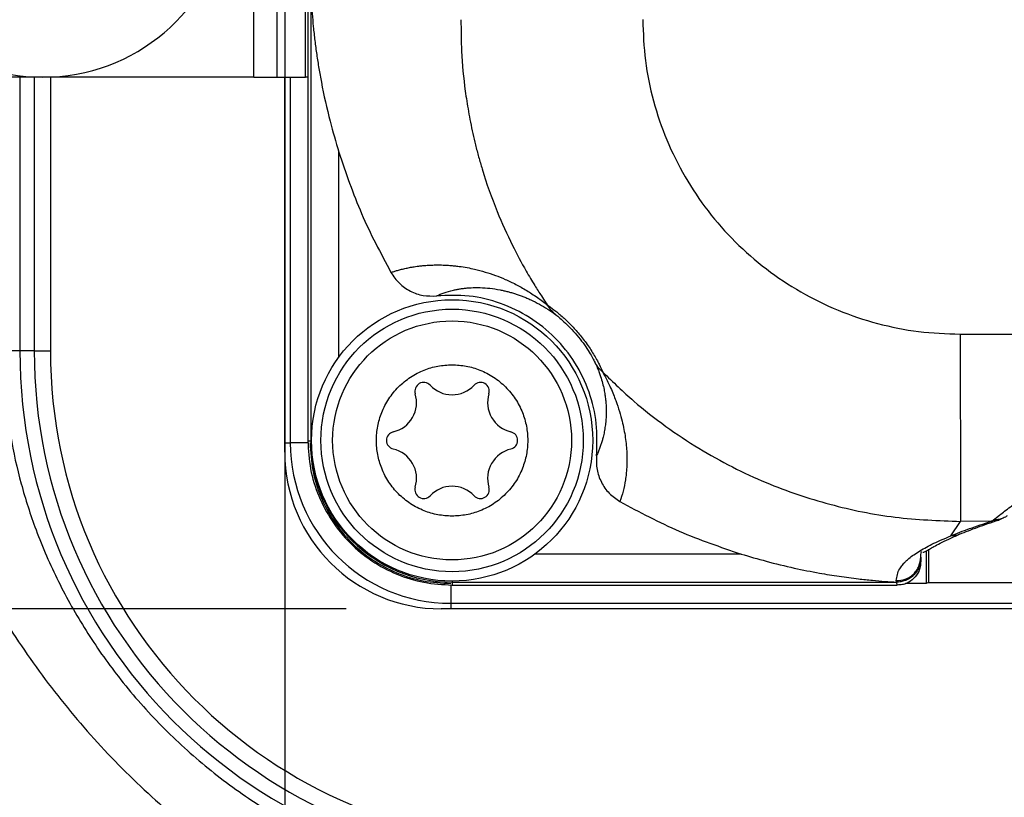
# Model space of a CAD drawing. Extents: x 3 to 428, y 3 to 275.
# Tile 30 of 42: x 286 to 299, y 111 to 121. Entities that reach past the tile are written whole.
import ezdxf

# ---------------------------------------------------------------- set-up
doc = ezdxf.new("R2010")
doc.units = 0
doc.linetypes.add('SLD-SOLID', pattern=[0])
doc.layers.get('0').update_dxf_attribs({"linetype": 'CONTINUOUS'})
doc.layers.add('DIMENSION', color=7, linetype='SLD-SOLID')
doc.styles.add('SLDTEXTSTYLE1', font='Gothic.ttf', dxfattribs={"width": 0.913})
doc.dimstyles.new('SLDDIMSTYLE0', dxfattribs={"dimtxt": 3.175, "dimasz": 3.302, "dimexe": 0, "dimexo": 0.0625, "dimgap": 0.79375, "dimtad": 0, "dimtih": 1, "dimtoh": 1, "dimdec": 0, "dimlfac": 1.6, "dimrnd": 1e-09, "dimzin": 12, "dimdsep": 46, "dimtxsty": 'SLDTEXTSTYLE1', "dimsah": 1, "dimcen": 0.09, "dimadec": 0, "dimazin": 0, "dimtfac": 1, "dimtdec": 0, "dimtofl": 0, "dimtmove": 0, "dimatfit": 3, "dimfxl": 1, "dimtolj": 1, "dimtzin": 12, "dimarcsym": 0})
doc.dimstyles.new('SLDDIMSTYLE1', dxfattribs={"dimtxt": 3.175, "dimasz": 3.302, "dimexe": 0, "dimexo": 0.0625, "dimgap": 0.79375, "dimtad": 0, "dimtih": 1, "dimtoh": 1, "dimdec": 0, "dimlfac": 1.6, "dimrnd": 1e-09, "dimzin": 12, "dimdsep": 46, "dimtxsty": 'SLDTEXTSTYLE1', "dimsah": 1, "dimcen": 0.09, "dimadec": 0, "dimazin": 0, "dimtfac": 1, "dimtdec": 0, "dimtmove": 0, "dimatfit": 3, "dimfxl": 1, "dimtolj": 1, "dimtzin": 12, "dimarcsym": 0})
doc.dimstyles.new('SLDDIMSTYLE3', dxfattribs={"dimtxt": 3.175, "dimasz": 3.302, "dimexe": 0, "dimexo": 0.0625, "dimgap": 0.79375, "dimtad": 0, "dimtih": 1, "dimtoh": 1, "dimdec": 0, "dimlfac": 1.6, "dimrnd": 1e-09, "dimzin": 12, "dimdsep": 46, "dimtxsty": 'SLDTEXTSTYLE1', "dimsah": 1, "dimcen": 0.09, "dimadec": 0, "dimazin": 0, "dimtfac": 1, "dimtdec": 3, "dimtmove": 0, "dimatfit": 3, "dimfxl": 1, "dimtolj": 1, "dimtzin": 12, "dimarcsym": 0})
doc.dimstyles.new('SLDDIMSTYLE4', dxfattribs={"dimtxt": 3.175, "dimasz": 3.302, "dimexe": 0, "dimexo": 0.0625, "dimgap": 0.79375, "dimtad": 0, "dimtih": 1, "dimtoh": 1, "dimdec": 0, "dimlfac": 1.6, "dimrnd": 1e-09, "dimzin": 12, "dimdsep": 46, "dimtxsty": 'SLDTEXTSTYLE1', "dimsah": 1, "dimcen": 0.09, "dimadec": 0, "dimazin": 0, "dimtfac": 1, "dimtdec": 3, "dimtofl": 0, "dimtmove": 0, "dimatfit": 3, "dimfxl": 1, "dimtolj": 1, "dimtzin": 12, "dimarcsym": 0})

# ---------------------------------------------------------------- blocks, each defined once
blk = doc.blocks.new('_D_5')
at = {"layer": 'DIMENSION'}
for p, q in [((289.474, 177.382), (289.474, 92.267)), ((406.275, 177.382), (406.275, 92.267)), ((289.474, 95.442), (341.524, 95.442)), ((406.275, 95.442), (348.562, 95.442))]:
    blk.add_line(p, q, dxfattribs=at)
for points in [[(289.474, 95.442), (292.776, 94.934), (292.776, 95.95)], [(406.275, 95.442), (402.973, 95.95), (402.973, 94.934)]]:
    blk.add_solid(points, dxfattribs=at)
at = {"layer": 'DIMENSION', "insert": (341.524, 96.977), "char_height": 3.175, "attachment_point": 1, "style": 'SLDTEXTSTYLE1'}
blk.add_mtext('187', dxfattribs=at)
blk = doc.blocks.new('_D_6')
at = {"layer": 'DIMENSION'}
for p, q in [((289.474, 177.382), (289.474, 92.267)), ((284.018, 118.175), (284.018, 92.267)), ((284.018, 95.442), (277.437, 95.442)), ((289.474, 95.442), (295.824, 95.442))]:
    blk.add_line(p, q, dxfattribs=at)
for points in [[(284.018, 95.442), (280.716, 95.95), (280.716, 94.934)], [(289.474, 95.442), (292.776, 94.934), (292.776, 95.95)]]:
    blk.add_solid(points, dxfattribs=at)
at = {"layer": 'DIMENSION', "insert": (275.091, 96.977), "char_height": 3.175, "attachment_point": 1, "style": 'SLDTEXTSTYLE1'}
blk.add_mtext('9', dxfattribs=at)
blk = doc.blocks.new('_D_8')
at = {"layer": 'DIMENSION'}
for p, q in [((290.292, 192.308), (273.089, 192.308)), ((276.264, 192.308), (276.264, 157.857)), ((276.264, 113.608), (276.264, 152.817)), ((290.292, 113.608), (273.089, 113.608))]:
    blk.add_line(p, q, dxfattribs=at)
for points in [[(276.264, 192.308), (275.756, 189.006), (276.772, 189.006)], [(276.264, 113.608), (276.772, 116.91), (275.756, 116.91)]]:
    blk.add_solid(points, dxfattribs=at)
at = {"layer": 'DIMENSION', "insert": (272.745, 156.872), "char_height": 3.175, "attachment_point": 1, "style": 'SLDTEXTSTYLE1'}
blk.add_mtext('126', dxfattribs=at)
blk = doc.blocks.new('_D_9')
at = {"layer": 'DIMENSION'}
for p, q in [((276.264, 113.608), (276.264, 119.958)), ((290.292, 113.608), (273.089, 113.608)), ((294.042, 108.152), (273.089, 108.152)), ((276.264, 108.152), (276.264, 101.802))]:
    blk.add_line(p, q, dxfattribs=at)
for points in [[(276.264, 113.608), (276.772, 116.91), (275.756, 116.91)], [(276.264, 108.152), (275.756, 104.85), (276.772, 104.85)]]:
    blk.add_solid(points, dxfattribs=at)
at = {"layer": 'DIMENSION', "insert": (275.091, 112.617), "char_height": 3.175, "attachment_point": 1, "style": 'SLDTEXTSTYLE1'}
blk.add_mtext('9', dxfattribs=at)

msp = doc.modelspace()

# ---------------------------------------------------------------- linework, layer by layer
at = {"color": 7, "linetype": 'SLD-SOLID'}
for p, q in [((289.782, 126.065), (289.782, 115.848)), ((289.062, 120.695), (289.062, 125.695)), ((289.374, 120.695), (289.374, 125.695)), ((289.749, 120.695), (289.749, 125.695)), ((289.821, 121.832), (289.821, 115.848)), ((289.062, 120.695), (284.062, 120.695)), ((286.349, 120.695), (286.349, 117.045)), ((289.062, 120.695), (289.374, 120.695)), ((289.374, 120.695), (289.749, 120.695)), ((289.474, 115.695), (289.474, 120.695)), ((289.782, 120.695), (289.749, 120.695)), ((285.941, 117.045), (285.724, 117.045)), ((286.132, 117.045), (285.941, 117.045)), ((286.132, 117.045), (286.349, 117.045)), ((289.782, 115.848), (289.821, 115.848)), ((298.995, 114.789), (299.037, 114.811)), ((298.357, 114.579), (298.487, 114.773)), ((298.896, 114.774), (298.487, 114.773)), ((298.06, 114.397), (298.06, 113.96)), ((297.956, 114.295), (297.956, 114.277)), ((297.956, 114.277), (297.956, 114.236)), ((298.031, 114.379), (298.031, 113.945)), ((291.706, 113.963), (297.636, 113.963)), ((291.706, 113.963), (291.706, 113.924)), ((291.706, 113.924), (297.643, 113.924)), ((297.636, 113.961), (297.63, 113.984)), ((297.643, 113.924), (297.636, 113.963)), ((298.031, 113.945), (297.758, 113.945)), ((298.06, 113.96), (298.031, 113.945)), ((298.06, 113.96), (336.732, 113.96)), ((307.193, 113.608), (291.562, 113.608)), ((291.687, 113.682), (307.544, 113.682))]:
    msp.add_line(p, q, dxfattribs=at)
at = {"color": 8, "linetype": 'SLD-SOLID'}
for p, q in [((285.941, 120.695), (285.941, 117.045)), ((286.132, 120.695), (286.132, 117.045)), ((289.548, 120.695), (289.548, 115.82)), ((290.196, 116.964), (290.196, 119.694)), ((289.821, 115.848), (289.831, 115.848)), ((289.474, 115.82), (289.548, 115.82)), ((289.784, 115.82), (289.548, 115.82)), ((298.994, 114.792), (298.896, 114.774)), ((295.561, 114.338), (292.812, 114.338)), ((291.687, 113.925), (291.687, 113.682)), ((291.706, 113.977), (291.706, 113.963)), ((291.687, 113.682), (291.687, 113.608))]:
    msp.add_line(p, q, dxfattribs=at)
at = {"color": 7, "linetype": 'SLD-SOLID'}
for radius in [1.875, 1.75, 1.593]:
    msp.add_circle((291.706, 115.852), radius, dxfattribs=at)
for centre, radius, start, end in [((286.249, 123.195), 2.5, 189.4972, 350.5028), ((292.912, 117.045), 6.971, 180, 270), ((292.912, 117.045), 6.779, 180, 270), ((292.912, 117.045), 6.563, 180, 270), ((291.327, 116.508), 0.117, 43.0643, 196.9357), ((292.085, 116.508), 0.117, 343.0643, 136.9357), ((291.706, 116.862), 0.401, 223.0643, 316.9357), ((290.831, 116.357), 0.401, 283.0643, 16.9357), ((292.581, 116.357), 0.401, 163.0643, 256.9357), ((290.948, 115.852), 0.117, 103.0643, 256.9357), ((292.463, 115.852), 0.117, 283.0643, 76.9357), ((291.706, 115.848), 1.885, 180, 270), ((291.562, 115.695), 2.088, 180, 270), ((291.687, 115.82), 2.139, 180, 270), ((290.831, 115.346), 0.401, 343.0643, 76.9357), ((292.581, 115.346), 0.401, 103.0643, 196.9357), ((291.327, 115.195), 0.117, 163.0643, 316.9357), ((291.706, 114.841), 0.401, 43.0643, 136.9357), ((292.085, 115.195), 0.117, 223.0643, 16.9357)]:
    msp.add_arc(centre, radius, start, end, dxfattribs=at)
for points, knots in [([(289.821, 121.832), (289.821, 121.832), (289.821, 121.832), (289.821, 121.832), (289.822, 121.831), (289.822, 121.826), (289.822, 121.817), (289.823, 121.799), (289.825, 121.77), (289.827, 121.729), (289.832, 121.653), (289.84, 121.531), (289.852, 121.396), (289.864, 121.275), (289.875, 121.182), (289.887, 121.088), (289.9, 120.996), (289.914, 120.903), (289.934, 120.781), (289.982, 120.515), (290.065, 120.141), (290.156, 119.831), (290.196, 119.694)], [0, 0, 0, 0, 0.001115, 0.002226, 0.004633, 0.007572, 0.011237, 0.02109, 0.034586, 0.05383, 0.078815, 0.1422, 0.222853, 0.26624, 0.309447, 0.352473, 0.395317, 0.437981, 0.480465, 0.565229, 0.806562, 1, 1, 1, 1]), ([(291.824, 121.461), (291.825, 121.32), (291.827, 121.002), (291.862, 120.64), (291.901, 120.374), (291.924, 120.235), (291.951, 120.091), (291.982, 119.942), (292.018, 119.789), (292.06, 119.631), (292.146, 119.332), (292.287, 118.934), (292.491, 118.482), (292.665, 118.156), (292.798, 117.933), (292.886, 117.795), (292.941, 117.713), (292.967, 117.673), (292.976, 117.661), (292.979, 117.657), (292.98, 117.655)], [0, 0, 0, 0, 0.104211, 0.23614, 0.269572, 0.304399, 0.340619, 0.378233, 0.417242, 0.457646, 0.499448, 0.648193, 0.770873, 0.867427, 0.922673, 0.963186, 0.988962, 0.996323, 0.998622, 1, 1, 1, 1]), ([(294.248, 121.462), (294.255, 121.28), (294.269, 120.914), (294.382, 120.374), (294.558, 119.854), (294.804, 119.361), (295.11, 118.904), (295.475, 118.491), (295.891, 118.128), (296.352, 117.822), (296.85, 117.577), (297.378, 117.401), (297.925, 117.289), (298.297, 117.275), (298.482, 117.269)], [0, 0, 0, 0, 0.082799, 0.165787, 0.248772, 0.331539, 0.414703, 0.497533, 0.580556, 0.664224, 0.747764, 0.831725, 0.915926, 1, 1, 1, 1]), ([(290.196, 119.694), (290.29, 119.418), (290.478, 118.864), (290.753, 118.349), (290.891, 118.091)], [0, 0, 0, 0, 0.498732, 1, 1, 1, 1]), ([(284.018, 119.445), (284.029, 119.074), (284.05, 118.333), (284.221, 117.231), (284.491, 116.15), (284.867, 115.102), (285.342, 114.102), (285.91, 113.159), (286.561, 112.279), (287.293, 111.467), (288.108, 110.725), (288.996, 110.062), (289.952, 109.484), (290.959, 109.004), (292.01, 108.626), (293.093, 108.355), (294.197, 108.184), (294.94, 108.162), (295.312, 108.152)], [0, 0, 0, 0, 0.062723, 0.125447, 0.188167, 0.250879, 0.313594, 0.375198, 0.436803, 0.498402, 0.559999, 0.622861, 0.685721, 0.748573, 0.811422, 0.874279, 0.93714, 1, 1, 1, 1]), ([(290.891, 118.091), (290.905, 118.095), (290.932, 118.105), (290.978, 118.119), (291.031, 118.134), (291.09, 118.147), (291.146, 118.159), (291.196, 118.167), (291.241, 118.174), (291.288, 118.18), (291.342, 118.185), (291.402, 118.189), (291.464, 118.191), (291.532, 118.192), (291.602, 118.19), (291.672, 118.186), (291.736, 118.18), (291.811, 118.172), (291.902, 118.157), (292.016, 118.134), (292.141, 118.101), (292.277, 118.056), (292.412, 118.002), (292.55, 117.937), (292.693, 117.857), (292.832, 117.769), (292.934, 117.691), (292.98, 117.655)], [0, 0, 0, 0, 0.048396, 0.098502, 0.150321, 0.203854, 0.253849, 0.28819, 0.318222, 0.350939, 0.386341, 0.424433, 0.46265, 0.495909, 0.538908, 0.573633, 0.600078, 0.631335, 0.677408, 0.717926, 0.770963, 0.818299, 0.859945, 0.90028, 0.939206, 0.972398, 1, 1, 1, 1]), ([(290.891, 118.091), (290.926, 118.041), (290.994, 117.941), (291.146, 117.837), (291.319, 117.774), (291.44, 117.777), (291.501, 117.778)], [0, 0, 0, 0, 0.249725, 0.499471, 0.748805, 1, 1, 1, 1]), ([(291.501, 117.778), (291.532, 117.793), (291.592, 117.821), (291.691, 117.85), (291.771, 117.866), (291.819, 117.874), (291.869, 117.881), (291.916, 117.885), (291.984, 117.889), (292.077, 117.891), (292.206, 117.882), (292.315, 117.866), (292.397, 117.849), (292.448, 117.837), (292.498, 117.823), (292.549, 117.808), (292.6, 117.79), (292.65, 117.772), (292.702, 117.751), (292.774, 117.719), (292.864, 117.673), (292.972, 117.61), (293.052, 117.553), (293.088, 117.527)], [0, 0, 0, 0, 0.145444, 0.28642, 0.329811, 0.372765, 0.415284, 0.454711, 0.484053, 0.567985, 0.646844, 0.720651, 0.745909, 0.770246, 0.793663, 0.816163, 0.837746, 0.858415, 0.878172, 0.898885, 0.938546, 0.972221, 1, 1, 1, 1]), ([(293.632, 115.647), (293.638, 115.791), (293.65, 116.079), (293.546, 116.503), (293.358, 116.894), (293.087, 117.233), (292.748, 117.504), (292.357, 117.692), (291.933, 117.796), (291.645, 117.784), (291.501, 117.778)], [0, 0, 0, 0, 0.125, 0.25, 0.375, 0.5, 0.625, 0.75, 0.875, 1, 1, 1, 1]), ([(292.98, 117.655), (293.006, 117.637), (293.057, 117.602), (293.165, 117.513), (293.278, 117.407), (293.39, 117.285), (293.501, 117.145), (293.599, 116.996), (293.678, 116.851), (293.704, 116.792), (293.718, 116.76)], [0, 0, 0, 0, 0.13002, 0.254077, 0.360162, 0.463885, 0.575018, 0.702091, 0.839775, 1, 1, 1, 1]), ([(293.088, 117.527), (293.068, 117.546), (293.026, 117.583), (292.995, 117.631), (292.98, 117.655)], [0, 0, 0, 0, 0.491727, 1, 1, 1, 1]), ([(293.088, 117.527), (293.105, 117.514), (293.138, 117.488), (293.215, 117.42), (293.302, 117.334), (293.393, 117.23), (293.474, 117.123), (293.538, 117.026), (293.585, 116.945), (293.6, 116.913), (293.609, 116.897)], [0, 0, 0, 0, 0.131778, 0.255626, 0.377941, 0.498087, 0.618694, 0.742112, 0.867244, 1, 1, 1, 1]), ([(298.482, 117.269), (299.207, 117.27), (300.689, 117.272), (302.961, 117.275), (305.333, 117.277), (307.804, 117.279), (310.465, 117.28), (313.322, 117.281), (315.476, 117.281), (316.804, 117.281), (317.265, 117.281), (317.73, 117.281), (318.177, 117.281), (318.536, 117.281), (319.068, 117.281), (319.914, 117.281), (321.178, 117.281), (322.632, 117.28), (324.183, 117.28), (325.762, 117.279), (327.359, 117.278), (328.514, 117.278), (329.268, 117.277), (329.596, 117.277), (329.927, 117.277), (330.261, 117.277), (330.597, 117.277), (330.937, 117.276), (331.279, 117.276), (332.115, 117.276), (333.41, 117.275), (335.132, 117.274), (336.757, 117.273), (338.286, 117.273), (339.717, 117.272), (341.052, 117.271), (342.299, 117.271), (343.458, 117.27), (344.526, 117.27), (345.292, 117.269), (345.788, 117.269), (346.044, 117.269), (346.291, 117.269), (346.53, 117.269), (346.759, 117.269), (346.98, 117.269), (347.192, 117.269), (347.863, 117.269), (349.027, 117.268), (350.72, 117.268), (352.509, 117.268), (354.394, 117.268), (356.447, 117.268), (358.673, 117.269), (360.385, 117.269), (361.479, 117.269), (361.919, 117.269), (362.362, 117.269), (362.874, 117.269), (364.082, 117.27), (367.58, 117.27), (371.465, 117.271), (374.565, 117.272), (375.284, 117.272), (375.461, 117.272), (375.638, 117.272), (375.815, 117.272), (376.022, 117.273), (376.276, 117.273), (376.577, 117.273), (377.542, 117.273), (379.134, 117.273), (381.584, 117.273), (384.214, 117.274), (387.011, 117.273), (389.711, 117.273), (392.315, 117.272), (394.822, 117.27), (396.461, 117.269), (397.264, 117.269)], [0, 0, 0, 0, 0.022002, 0.045008, 0.069017, 0.09403, 0.120046, 0.149824, 0.180815, 0.185462, 0.190136, 0.194836, 0.199562, 0.203723, 0.205756, 0.215701, 0.229425, 0.244141, 0.259849, 0.27655, 0.292068, 0.308355, 0.311644, 0.314963, 0.318312, 0.32169, 0.325098, 0.328536, 0.332004, 0.335501, 0.353913, 0.371345, 0.387797, 0.403268, 0.417759, 0.431269, 0.443799, 0.455644, 0.466455, 0.476232, 0.478916, 0.48151, 0.484015, 0.486429, 0.488754, 0.490989, 0.493135, 0.495191, 0.511353, 0.528489, 0.546601, 0.565687, 0.585748, 0.60894, 0.633312, 0.637724, 0.642172, 0.646656, 0.651203, 0.657723, 0.68334, 0.757436, 0.775694, 0.777487, 0.77928, 0.781073, 0.782866, 0.784659, 0.787337, 0.790585, 0.793822, 0.81664, 0.838923, 0.868216, 0.896531, 0.923867, 0.950223, 0.975601, 1, 1, 1, 1]), ([(298.482, 117.269), (298.483, 117.121), (298.483, 116.818), (298.484, 116.368), (298.485, 115.934), (298.485, 115.543), (298.486, 115.219), (298.486, 114.979), (298.487, 114.823), (298.487, 114.789), (298.487, 114.773)], [0, 0, 0, 0, 0.117149, 0.240775, 0.36913, 0.499988, 0.630849, 0.759209, 0.882842, 1, 1, 1, 1]), ([(293.718, 116.76), (293.696, 116.781), (293.654, 116.823), (293.624, 116.872), (293.609, 116.897)], [0, 0, 0, 0, 0.508242, 1, 1, 1, 1]), ([(293.609, 116.897), (293.626, 116.859), (293.664, 116.775), (293.695, 116.679), (293.72, 116.59), (293.737, 116.513), (293.748, 116.442), (293.756, 116.376), (293.761, 116.311), (293.762, 116.25), (293.761, 116.184), (293.757, 116.114), (293.748, 116.04), (293.736, 115.966), (293.722, 115.902), (293.706, 115.845), (293.691, 115.795), (293.673, 115.745), (293.654, 115.695), (293.64, 115.663), (293.632, 115.647)], [0, 0, 0, 0, 0.033581, 0.073593, 0.113636, 0.15611, 0.195416, 0.237802, 0.283941, 0.33029, 0.377973, 0.443548, 0.5146, 0.591131, 0.673143, 0.728025, 0.79252, 0.859347, 0.928507, 1, 1, 1, 1]), ([(291.706, 114.843), (291.642, 114.846), (291.515, 114.853), (291.327, 114.91), (291.148, 115.002), (290.988, 115.133), (290.878, 115.267), (290.809, 115.385), (290.754, 115.506), (290.708, 115.661), (290.691, 115.852), (290.708, 116.042), (290.764, 116.23), (290.856, 116.41), (290.987, 116.57), (291.121, 116.679), (291.24, 116.749), (291.36, 116.803), (291.515, 116.85), (291.642, 116.857), (291.706, 116.861)], [0, 0, 0, 0, 0.060018, 0.119981, 0.184916, 0.249956, 0.31489, 0.347267, 0.380015, 0.439955, 0.499999, 0.559939, 0.619983, 0.684917, 0.749958, 0.814892, 0.84727, 0.880017, 0.939929, 1, 1, 1, 1]), ([(291.706, 116.861), (291.769, 116.857), (291.896, 116.85), (292.084, 116.793), (292.264, 116.701), (292.424, 116.57), (292.533, 116.436), (292.603, 116.318), (292.657, 116.198), (292.703, 116.042), (292.721, 115.852), (292.703, 115.661), (292.648, 115.473), (292.555, 115.294), (292.424, 115.133), (292.291, 115.024), (292.172, 114.955), (292.052, 114.9), (291.896, 114.853), (291.769, 114.846), (291.706, 114.843)], [0, 0, 0, 0, 0.060018, 0.119981, 0.184915, 0.249956, 0.31489, 0.347267, 0.380015, 0.439955, 0.499999, 0.559939, 0.619983, 0.684918, 0.749957, 0.814892, 0.847269, 0.880017, 0.939929, 1, 1, 1, 1]), ([(293.718, 116.76), (293.853, 116.63), (294.118, 116.373), (294.549, 116.038), (294.99, 115.744), (295.437, 115.495), (296.015, 115.228), (296.737, 114.985), (297.608, 114.806), (298.195, 114.784), (298.487, 114.773)], [0, 0, 0, 0, 0.106064, 0.208976, 0.308729, 0.405311, 0.498707, 0.668279, 0.835343, 1, 1, 1, 1]), ([(293.718, 116.76), (293.755, 116.688), (293.83, 116.539), (293.891, 116.379), (293.94, 116.234), (293.974, 116.109), (293.999, 115.995), (294.018, 115.887), (294.03, 115.782), (294.036, 115.691), (294.038, 115.611), (294.038, 115.542), (294.034, 115.473), (294.028, 115.401), (294.015, 115.298), (293.989, 115.171), (293.96, 115.083), (293.945, 115.037)], [0, 0, 0, 0, 0.0478, 0.09835, 0.150885, 0.20512, 0.257657, 0.314511, 0.375708, 0.440489, 0.488397, 0.53827, 0.590112, 0.64568, 0.713625, 0.852928, 1, 1, 1, 1]), ([(285.741, 116.548), (285.763, 116.334), (285.806, 115.905), (285.95, 115.273), (286.158, 114.624), (286.445, 113.966), (286.813, 113.311), (287.261, 112.674), (287.79, 112.068), (288.401, 111.505), (289.075, 111.008), (289.808, 110.587), (290.589, 110.25), (291.296, 110.041), (291.908, 109.922), (292.246, 109.891), (292.415, 109.875)], [0, 0, 0, 0, 0.06301, 0.126185, 0.189228, 0.262464, 0.3359, 0.409153, 0.49001, 0.571112, 0.651966, 0.734793, 0.81789, 0.900673, 0.950339, 1, 1, 1, 1]), ([(289.782, 115.848), (289.789, 115.722), (289.803, 115.47), (289.918, 115.107), (290.095, 114.772), (290.336, 114.478), (290.63, 114.237), (290.965, 114.059), (291.328, 113.945), (291.58, 113.931), (291.706, 113.924)], [0, 0, 0, 0, 0.125, 0.25, 0.374999, 0.499999, 0.625, 0.749999, 0.875, 1, 1, 1, 1]), ([(289.812, 115.82), (289.819, 115.698), (289.833, 115.452), (289.944, 115.098), (290.118, 114.772), (290.353, 114.486), (290.639, 114.251), (290.965, 114.078), (291.319, 113.966), (291.564, 113.952), (291.687, 113.945)], [0, 0, 0, 0, 0.125, 0.25, 0.375, 0.499999, 0.625, 0.750001, 0.875001, 1, 1, 1, 1]), ([(293.632, 115.647), (293.631, 115.586), (293.628, 115.465), (293.691, 115.292), (293.794, 115.14), (293.894, 115.072), (293.945, 115.037)], [0, 0, 0, 0, 0.250527, 0.500761, 0.74942, 1, 1, 1, 1]), ([(298.928, 114.792), (298.952, 114.812), (298.988, 114.841), (299.074, 114.908), (299.157, 114.971), (299.265, 115.05), (299.398, 115.141), (299.563, 115.244), (299.761, 115.352), (299.991, 115.446), (300.226, 115.51), (300.384, 115.518), (300.462, 115.522)], [0, 0, 0, 0, 0.142264, 0.215249, 0.289734, 0.384368, 0.478081, 0.571481, 0.691632, 0.803488, 0.904376, 1, 1, 1, 1]), ([(293.945, 115.037), (294.205, 114.898), (294.725, 114.621), (295.283, 114.432), (295.561, 114.338)], [0, 0, 0, 0, 0.501114, 1, 1, 1, 1]), ([(298.475, 114.602), (298.553, 114.633), (298.707, 114.696), (298.9, 114.758), (298.996, 114.79)], [0, 0, 0, 0, 0.499973, 1, 1, 1, 1]), ([(298.896, 114.774), (298.901, 114.776), (298.912, 114.78), (298.922, 114.788), (298.928, 114.792)], [0, 0, 0, 0, 0.496541, 1, 1, 1, 1]), ([(298.357, 114.579), (298.438, 114.612), (298.598, 114.677), (298.797, 114.741), (298.896, 114.774)], [0, 0, 0, 0, 0.500005, 1, 1, 1, 1]), ([(297.63, 113.984), (297.638, 114.037), (297.646, 114.098), (297.693, 114.167), (297.711, 114.191), (297.733, 114.216), (297.761, 114.245), (297.823, 114.3), (297.937, 114.38), (298.122, 114.479), (298.279, 114.546), (298.357, 114.579)], [0, 0, 0, 0, 0.259401, 0.300073, 0.340721, 0.381349, 0.426223, 0.486137, 0.661589, 0.832843, 1, 1, 1, 1]), ([(297.983, 114.362), (297.985, 114.362), (297.991, 114.36), (298.005, 114.365), (298.031, 114.379), (298.072, 114.404), (298.131, 114.438), (298.215, 114.483), (298.326, 114.537), (298.425, 114.58), (298.475, 114.602)], [0, 0, 0, 0, 0.043047, 0.145978, 0.261121, 0.388495, 0.525517, 0.674378, 0.835097, 1, 1, 1, 1]), ([(295.561, 114.338), (295.672, 114.305), (295.907, 114.236), (296.256, 114.151), (296.581, 114.086), (296.868, 114.04), (297.103, 114.009), (297.306, 113.988), (297.482, 113.972), (297.585, 113.966), (297.636, 113.963)], [0, 0, 0, 0, 0.160997, 0.340666, 0.50153, 0.626782, 0.749667, 0.838527, 0.918827, 1, 1, 1, 1]), ([(297.63, 113.984), (297.671, 113.986), (297.733, 113.991), (297.809, 114.028), (297.862, 114.069), (297.904, 114.119), (297.945, 114.193), (297.951, 114.255), (297.956, 114.295)], [0, 0, 0, 0, 0.239224, 0.368426, 0.500471, 0.632441, 0.76145, 1, 1, 1, 1]), ([(297.956, 114.277), (297.953, 114.246), (297.95, 114.207), (297.936, 114.169), (297.932, 114.158), (297.931, 114.156), (297.92, 114.129), (297.897, 114.092), (297.854, 114.045), (297.809, 114.01), (297.75, 113.981), (297.687, 113.965), (297.653, 113.964), (297.636, 113.963)], [0, 0, 0, 0, 0.17837, 0.225074, 0.237734, 0.24139, 0.243262, 0.405141, 0.489539, 0.612379, 0.734782, 0.865943, 1, 1, 1, 1]), ([(297.956, 114.295), (297.956, 114.308), (297.958, 114.333), (297.962, 114.358), (297.967, 114.371), (297.967, 114.372)], [0, 0, 0, 0, 0.485747, 0.963985, 1, 1, 1, 1]), ([(297.956, 114.236), (297.955, 114.213), (297.952, 114.168), (297.927, 114.09), (297.868, 114.011), (297.79, 113.952), (297.711, 113.927), (297.666, 113.925), (297.643, 113.924)], [0, 0, 0, 0, 0.141131, 0.271854, 0.50001, 0.728154, 0.8585, 1, 1, 1, 1])]:
    msp.add_open_spline(points, degree=3, knots=knots, dxfattribs=at)
at = {"color": 8, "linetype": 'SLD-SOLID'}
for points, knots in [([(299.107, 114.848), (299.104, 114.845), (299.085, 114.829), (299.026, 114.802), (298.966, 114.796), (298.928, 114.792)], [0, 0, 0, 0, 0.064074, 0.392072, 1, 1, 1, 1]), ([(298.475, 114.602), (298.474, 114.602), (298.439, 114.583), (298.397, 114.581), (298.357, 114.579)], [0, 0, 0, 0, 0.028098, 1, 1, 1, 1])]:
    msp.add_open_spline(points, degree=3, knots=knots, dxfattribs=at)

# ---------------------------------------------------------------- dimensions: what is measured, and where the dimension line sits
at = {"layer": 'DIMENSION'}
for base, p1, p2, dimstyle, picture, middle in [((276.264, 113.608), (291.562, 192.308), (291.562, 113.608), 'SLDDIMSTYLE4', '_D_8', (276.264, 155.337)), ((276.264, 108.152), (291.562, 113.608), (295.312, 108.152), 'SLDDIMSTYLE1', '_D_9', (276.264, 111.081))]:
    dim = msp.add_linear_dim(base=base, p1=p1, p2=p2, angle=90, dimstyle=dimstyle, dxfattribs=at)
    dim.commit()
    dim.dimension.update_dxf_attribs({"geometry": picture, "text_midpoint": middle, "dimtype": 160})
for base, p2, dimstyle, picture, middle in [((284.018, 95.442), (284.018, 119.445), 'SLDDIMSTYLE3', '_D_6', (276.264, 95.442)), ((406.275, 95.442), (406.275, 178.652), 'SLDDIMSTYLE0', '_D_5', (345.043, 95.442))]:
    dim = msp.add_linear_dim(base=base, p1=(289.474, 178.652), p2=p2, dimstyle=dimstyle, dxfattribs=at)
    dim.commit()
    dim.dimension.update_dxf_attribs({"geometry": picture, "text_midpoint": middle, "dimtype": 160})

doc.saveas('drawing.dxf')
